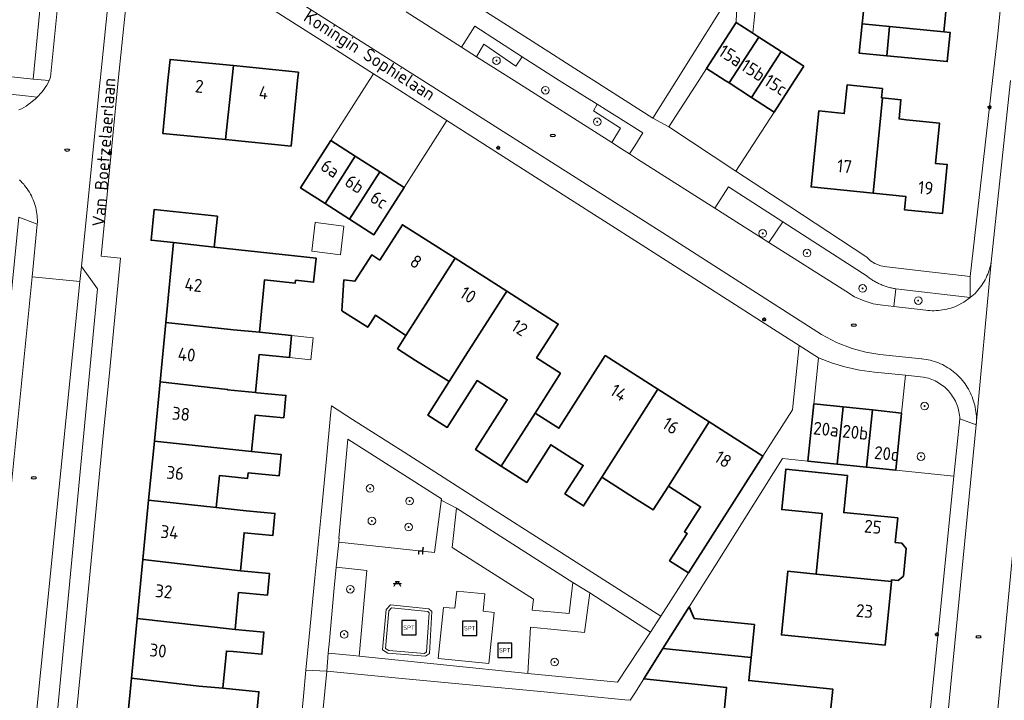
# Model space of a CAD drawing. Header units: metres. Extents: x 152610 to 160096, y 456114 to 462495.
# Tile 84 of 256: x 156337 to 156441, y 459185 to 459256. Entities that reach past the tile are written whole.
import ezdxf
from ezdxf.enums import TextEntityAlignment as Align

# ---------------------------------------------------------------- set-up
doc = ezdxf.new("R2010")
doc.units = ezdxf.units.M
doc.header["$LTSCALE"] = 0.5
doc.layers.get('0').update_dxf_attribs({"linetype": 'CONTINUOUS'})
for name, color, linetype, lineweight in [('B-PV-GR-BEPLANTING_CULTUUR_BODEMBEDEKKER-GV', 251, 'CONTINUOUS', 18), ('B-PV-GR-BEPLANTING_CULTUUR_BOSPLANTSOEN-GV', 251, 'CONTINUOUS', 18), ('B-PV-GR-BEPLANTING_CULTUUR_HEESTERS-GV', 251, 'CONTINUOUS', 18), ('B-PV-GR-BOOM-S', 251, 'CONTINUOUS', 25), ('B-PV-GR-HAAG-GV', 251, 'CONTINUOUS', 13), ('B-PV-IE-MEUBILAIR-S', 251, 'CONTINUOUS', 25), ('B-PV-IE-MEUBILAIR_WEGMEUBILAIR-S', 251, 'CONTINUOUS', 25), ('B-PV-IE-TERREINAFSCHEIDING_KUNSTMATIG_MUUR-GV', 251, 'CONTINUOUS', 18), ('B-PV-OG-BEBOUWING-GV', 6, 'CONTINUOUS', 35), ('B-PV-OG-BEBOUWING-T18', 1, 'CONTINUOUS', 18), ('B-PV-OG-BEBOUWING_OVERBOUWING-GV', 251, 'CONTINUOUS', 18), ('B-PV-OG-BEBOUWING_SCHUUR-GV', 251, 'CONTINUOUS', 18), ('B-PV-OG-TOPOGRAFIE-T18', 1, 'CONTINUOUS', 18), ('B-PV-VH-GESLOTENVERHARDING_ASFALT-GV', 251, 'CONTINUOUS', 18), ('B-PV-VH-ONVERHARD_ZAND-GV', 251, 'CONTINUOUS', 18), ('B-PV-VH-OPENVERHARDING_BETONSTRAATSTEEN-GV', 251, 'CONTINUOUS', 18), ('B-PV-VH-OPENVERHARDING_TEGEL-GV', 251, 'CONTINUOUS', 18)]:
    doc.layers.add(name, color=color, linetype=linetype, lineweight=lineweight)
doc.styles.add('NLCS-ISO', font='NLCS-ISO.ttf')
doc.styles.add('NLCS-ISO-M750-T18', font='NLCS-ISO.ttf', dxfattribs={"height": 1.35})

# ---------------------------------------------------------------- blocks, each defined once
blk = doc.blocks.new('SIE-MEUBILAIR_PAAL_LICHTMAST-SO')
for points in [[(-0.62, 0), (-1, 0)], [(-0.71, 0.71), (-0.44, 0.44)], [(0, 1), (0, 0.62)], [(0.44, 0.44), (0.71, 0.71)], [(1, 0), (0.62, 0)], [(-0.71, -0.71), (-0.44, -0.44)], [(0, -0.62), (0, -1)], [(0.44, -0.44), (0.71, -0.71)]]:
    blk.add_lwpolyline(points)
blk.add_circle((0, 0), 0.5)
blk = doc.blocks.new('SIE-MEUBILAIR_PUT_RIOOLPUT-SO')
blk.add_ellipse((0, 0), major_axis=(1.25, 0), ratio=0.54)
blk = doc.blocks.new('SIE-WEG_SPEELTOESTEL-SO')
at = {"flags": 128}
blk.add_lwpolyline([(-3.75, -3.75), (3.75, -3.75), (3.75, 3.75), (-3.75, 3.75)], close=True, dxfattribs=at)
at = {"style": 'NLCS-ISO'}
blk.add_text('SPT', height=2.25, dxfattribs=at).set_placement((0, 0), align=Align.MIDDLE_CENTER)
blk = doc.blocks.new('SIE-WEG_ZITBANK-SO')
at = {"color": 0, "linetype": 'ByBlock', "lineweight": 18}
blk.add_lwpolyline([(-0.91, -1.63), (-0.91, -0.2), (1.09, -0.2), (1.09, -1.63), (1.29, -1.63), (1.29, -0.21), (1.54, 1.78), (1.33, 1.78), (1.11, 0), (-1.11, 0), (-1.11, -1.63)], close=True, dxfattribs=at)
blk = doc.blocks.new('SIE-WEG_PICKNICKTAFEL-SO')
at = {"color": 0, "linetype": 'ByBlock', "lineweight": 18}
for points in [[(-0.89, -0.2), (-1.64, -1.4), (-1.88, -1.4), (-1.12, -0.2), (-2, -0.2), (-2, 0), (-1, 0), (-0.5, 0.8), (-1, 0.8), (-1, 1), (1, 1), (1, 0.8), (0.5, 0.8), (1, 0), (2, 0), (2, -0.2), (1.12, -0.2), (1.88, -1.4), (1.64, -1.4), (0.89, -0.2)], [(-0.76, 0), (0.76, 0), (0.26, 0.8), (-0.26, 0.8)]]:
    blk.add_lwpolyline(points, close=True, dxfattribs=at)
blk = doc.blocks.new('SGR-BOOM_GBKN-SO')
at = {"linetype": 'ByBlock', "lineweight": 18}
h = blk.add_hatch(color=0, dxfattribs=at)
h.dxf.hatch_style = 1
edge = h.paths.add_edge_path()
edge.add_arc((0, 0), 0.25, 0, 360)
at = {"color": 0, "linetype": 'ByBlock', "lineweight": 18}
for radius in [2, 0.25]:
    blk.add_circle((0, 0), radius, dxfattribs=at)
at = {"color": 0, "linetype": 'ByBlock', "lineweight": 18, "style": 'NLCS-ISO'}
blk.add_attdef('SOORT', (2.5, 0), '', height=1.5, dxfattribs=at)

msp = doc.modelspace()

# ---------------------------------------------------------------- linework, layer by layer
at = {"layer": 'B-PV-GR-BEPLANTING_CULTUUR_BODEMBEDEKKER-GV', "flags": 128}
for points in [[(156395.346, 459197.468), (156383.157, 459205.22), (156382.734, 459201.115), (156391.227, 459195.712), (156391.102, 459194.559), (156394.988, 459194.208)], [(156373.789, 459198.696), (156370.569, 459199.072), (156370.372, 459196.903), (156370.121, 459194.135), (156369.873, 459191.4), (156369.75, 459190.046), (156372.392, 459189.806), (156372.973, 459189.747)], [(156403.49, 459192.271), (156397.135, 459196.376), (156396.585, 459192.223), (156390.936, 459192.794), (156390.64, 459187.938), (156400.049, 459187.018)]]:
    msp.add_lwpolyline(points, close=True, dxfattribs=at)
at = {"layer": 'B-PV-GR-BEPLANTING_CULTUUR_BOSPLANTSOEN-GV', "flags": 128}
msp.add_lwpolyline([(156381.599, 459206.211), (156371.785, 459212.452), (156370.843, 459202.081), (156370.888, 459202.077), (156370.848, 459201.677), (156380.878, 459200.6)], close=True, dxfattribs=at)
at = {"layer": 'B-PV-GR-BEPLANTING_CULTUUR_HEESTERS-GV', "flags": 128}
for points in [[(156389.392, 459251.51), (156386.029, 459253.788), (156385.279, 459252.488), (156389.195, 459250), (156399.426, 459243.497), (156400.36, 459245.01), (156397.518, 459246.831), (156397.9, 459247.515), (156393.929, 459250), (156390.049, 459252.493)], [(156426.173, 459229.517), (156417.342, 459235.2), (156415.872, 459233.054), (156423.939, 459227.943), (156424.87, 459227.371), (156425.869, 459226.927), (156426.82, 459226.641), (156427.799, 459226.469), (156428.99, 459226.335), (156429.17, 459228.196), (156429.058, 459228.215), (156428.945, 459228.236), (156428.834, 459228.259), (156428.722, 459228.284), (156428.611, 459228.31), (156428.501, 459228.339), (156428.391, 459228.37), (156428.282, 459228.402), (156428.173, 459228.437), (156428.065, 459228.473), (156427.957, 459228.512), (156427.85, 459228.552), (156427.75, 459228.592), (156427.65, 459228.633), (156427.551, 459228.676), (156427.453, 459228.72), (156427.355, 459228.767), (156427.259, 459228.815), (156427.163, 459228.865), (156427.068, 459228.916), (156426.974, 459228.969), (156426.881, 459229.024), (156426.789, 459229.08), (156426.698, 459229.138), (156426.608, 459229.197), (156426.519, 459229.258), (156426.43, 459229.321), (156426.343, 459229.385), (156426.258, 459229.45)], [(156432.074, 459218.953), (156430.2, 459219.147), (156429.791, 459215.196), (156429.17, 459209.203), (156435.27, 459208.571), (156435.879, 459214.579), (156435.868, 459214.771), (156435.849, 459214.963), (156435.822, 459215.153), (156435.788, 459215.343), (156435.745, 459215.53), (156435.695, 459215.716), (156435.637, 459215.9), (156435.571, 459216.08), (156435.498, 459216.259), (156435.418, 459216.433), (156435.33, 459216.605), (156435.235, 459216.772), (156435.134, 459216.936), (156435.026, 459217.095), (156434.911, 459217.25), (156434.811, 459217.374), (156434.684, 459217.519), (156434.551, 459217.658), (156434.412, 459217.792), (156434.268, 459217.92), (156434.119, 459218.041), (156433.965, 459218.157), (156433.806, 459218.266), (156433.643, 459218.368), (156433.476, 459218.463), (156433.304, 459218.551), (156433.13, 459218.632), (156432.952, 459218.706), (156432.771, 459218.773), (156432.588, 459218.831), (156432.402, 459218.883), (156432.214, 459218.926)]]:
    msp.add_lwpolyline(points, close=True, dxfattribs=at)
msp.add_lwpolyline([(156337.35, 459246.925), (156337.603, 459247.049), (156337.851, 459247.184), (156338.093, 459247.329), (156338.328, 459247.484), (156338.557, 459247.649), (156338.779, 459247.823), (156339.036, 459248.044), (156339.265, 459248.264), (156338.657, 459248.33), (156329.717, 459249.297)], dxfattribs=at)
at = {"layer": 'B-PV-GR-HAAG-GV', "flags": 128}
for points in [[(156390.049, 459252.493), (156385.1, 459255.674), (156383.698, 459253.493), (156385.279, 459252.488), (156386.029, 459253.788), (156389.392, 459251.51)], [(156402.704, 459244.509), (156397.9, 459247.515), (156397.518, 459246.831), (156400.36, 459245.01), (156399.426, 459243.497), (156400.45, 459242.846), (156401.294, 459242.31), (156401.834, 459243.152)], [(156417.342, 459235.2), (156411.644, 459238.868), (156410.219, 459236.637), (156410.983, 459236.152), (156415.872, 459233.054)], [(156436.983, 459227.273), (156429.17, 459228.196), (156428.99, 459226.335), (156432.32, 459225.96), (156432.539, 459225.935), (156432.759, 459225.917), (156432.979, 459225.908), (156433.2, 459225.906), (156433.42, 459225.913), (156433.64, 459225.927), (156433.86, 459225.95), (156434.078, 459225.98), (156434.295, 459226.019), (156434.511, 459226.065), (156434.725, 459226.119), (156434.936, 459226.18), (156435.146, 459226.25), (156435.352, 459226.327), (156435.556, 459226.411), (156435.57, 459226.417), (156436.305, 459226.798)]]:
    msp.add_lwpolyline(points, close=True, dxfattribs=at)
at = {"layer": 'B-PV-IE-TERREINAFSCHEIDING_KUNSTMATIG_MUUR-GV', "flags": 128}
for points in [[(156380.286, 459194.694), (156376.25, 459195.103), (156375.796, 459194.63), (156375.436, 459190.405), (156375.987, 459190.062), (156379.913, 459189.732), (156380.336, 459190.032), (156380.601, 459194.429)], [(156376.086, 459194.499), (156376.363, 459194.788), (156380.164, 459194.405), (156380.293, 459194.297), (156380.045, 459190.193), (156379.829, 459190.04), (156376.084, 459190.355), (156375.751, 459190.563)]]:
    msp.add_lwpolyline(points, close=True, dxfattribs=at)
at = {"layer": 'B-PV-OG-BEBOUWING-GV', "flags": 128}
for points in [[(156433.093, 459263.927), (156425.265, 459264.686), (156424.658, 459258.433), (156425.884, 459258.314), (156425.683, 459256.239), (156425.655, 459255.945), (156428.526, 459255.661), (156434.2, 459255.1), (156434.229, 459255.396), (156434.474, 459257.927), (156433.74, 459257.998), (156434.105, 459261.765), (156432.895, 459261.883)], [(156414.204, 459254.957), (156412.471, 459256.078), (156409.358, 459251.266), (156411.316, 459250), (156411.714, 459249.742), (156414.828, 459254.553)], [(156428.526, 459255.661), (156425.655, 459255.945), (156425.357, 459252.874), (156428.223, 459252.596)], [(156434.2, 459255.1), (156428.526, 459255.661), (156428.223, 459252.596), (156434.574, 459251.98), (156434.87, 459255.035)], [(156417.185, 459253.028), (156414.828, 459254.553), (156411.714, 459249.742), (156414.071, 459248.217)], [(156419.544, 459251.502), (156417.185, 459253.028), (156414.071, 459248.217), (156416.431, 459246.69), (156418.572, 459250)], [(156359.805, 459251.557), (156353.171, 459252.215), (156352.951, 459250), (156352.403, 459244.47), (156358.984, 459243.818)], [(156366.616, 459250.882), (156359.805, 459251.557), (156358.984, 459243.818), (156365.848, 459243.137), (156366.529, 459250)], [(156427.793, 459249.16), (156424.082, 459249.531), (156423.784, 459246.546), (156421.107, 459246.813), (156420.313, 459238.861), (156426.804, 459238.213), (156427.786, 459248.176), (156427.696, 459248.185)], [(156427.786, 459248.176), (156426.804, 459238.213), (156430.223, 459237.871), (156430.083, 459236.469), (156434.062, 459236.071), (156434.571, 459241.206), (156433.332, 459241.33), (156433.753, 459245.55), (156430.27, 459245.898), (156429.52, 459245.973), (156429.721, 459247.983)], [(156372.571, 459242.083), (156370.007, 459243.72), (156366.841, 459238.763), (156369.406, 459237.125)], [(156375.135, 459240.445), (156372.571, 459242.083), (156369.406, 459237.125), (156371.97, 459235.488)], [(156377.698, 459238.809), (156375.135, 459240.445), (156371.97, 459235.488), (156374.532, 459233.852)], [(156358.134, 459235.808), (156351.527, 459236.508), (156351.185, 459233.286), (156353.54, 459233.036), (156357.791, 459232.571)], [(156383.039, 459231.388), (156377.515, 459234.911), (156375.14, 459231.207), (156374.298, 459231.747), (156372.528, 459228.986), (156371.391, 459229.121), (156371.165, 459225.898), (156373.871, 459224.172), (156374.678, 459225.437), (156377.884, 459223.304)], [(156357.791, 459232.571), (156353.54, 459233.036), (156352.73, 459224.661), (156359.812, 459223.918), (156362.55, 459223.648), (156363.082, 459229.145), (156366.287, 459228.792), (156366.32, 459229.095), (156368.207, 459228.887), (156368.485, 459231.401)], [(156383.039, 459231.388), (156377.884, 459223.304), (156377, 459221.918), (156378.894, 459220.709), (156382.388, 459218.48), (156384.093, 459221.154), (156388.428, 459227.951)], [(156388.428, 459227.951), (156384.093, 459221.154), (156382.388, 459218.48), (156380.159, 459214.987), (156382.203, 459213.684), (156385.335, 459218.594), (156388.492, 459216.581), (156385.164, 459211.362), (156387.862, 459209.641), (156391.403, 459215.193), (156394.063, 459219.363), (156391.559, 459220.96), (156393.823, 459224.51)], [(156352.128, 459218.444), (156359.206, 459217.663), (156359.201, 459217.608), (156362.106, 459217.34), (156362.491, 459221.321), (156365.674, 459221.02), (156365.887, 459223.319), (156362.55, 459223.648), (156359.812, 459223.918), (156352.73, 459224.661)], [(156404.271, 459217.683), (156398.757, 459221.2), (156393.907, 459213.596), (156391.403, 459215.193), (156387.862, 459209.641), (156390.534, 459207.937), (156393.049, 459211.88), (156396.439, 459209.718), (156394.529, 459206.723), (156396.485, 459205.476), (156398.395, 459208.471)], [(156361.719, 459211.161), (156362.071, 459214.974), (156365.087, 459214.695), (156365.305, 459217.044), (156362.288, 459217.323), (156362.106, 459217.34), (156359.201, 459217.608), (156359.206, 459217.663), (156352.128, 459218.444), (156351.529, 459212.249)], [(156409.637, 459214.261), (156404.271, 459217.683), (156398.395, 459208.471), (156401.81, 459206.293), (156403.773, 459205.07), (156405.358, 459207.551)], [(156423.665, 459215.831), (156420.596, 459216.149), (156419.975, 459210.156), (156423.043, 459209.838)], [(156426.728, 459215.513), (156423.665, 459215.831), (156423.043, 459209.838), (156426.106, 459209.521)], [(156429.791, 459215.196), (156426.728, 459215.513), (156426.106, 459209.521), (156429.17, 459209.203)], [(156415.257, 459210.676), (156409.637, 459214.261), (156405.358, 459207.551), (156408.742, 459205.393), (156407.058, 459202.753), (156407.318, 459202.587), (156405.485, 459199.713), (156407.461, 459198.452)], [(156351.529, 459212.249), (156350.931, 459206.077), (156358.013, 459205.311), (156358.336, 459208.645), (156361.3, 459208.359), (156361.354, 459208.921), (156364.589, 459208.608), (156364.807, 459210.862), (156361.719, 459211.161)], [(156424.113, 459208.672), (156417.655, 459209.313), (156417.236, 459205.091), (156421.469, 459204.671), (156420.841, 459198.337), (156428.722, 459197.555), (156428.74, 459197.741), (156429.437, 459197.672), (156429.994, 459198.129), (156430.279, 459201.004), (156429.823, 459201.561), (156429.126, 459201.631), (156429.383, 459204.217), (156423.726, 459204.778)], [(156358.013, 459205.311), (156350.931, 459206.077), (156350.329, 459199.855), (156360.566, 459198.683), (156360.933, 459202.659), (156363.947, 459202.381), (156364.161, 459204.694), (156361.147, 459204.972)], [(156360.566, 459198.683), (156350.329, 459199.855), (156349.732, 459193.683), (156359.998, 459192.542), (156360.355, 459196.403), (156363.369, 459196.125), (156363.58, 459198.405)], [(156420.841, 459198.337), (156417.855, 459198.633), (156417.195, 459191.973), (156428.061, 459190.895), (156428.722, 459197.555)], [(156408.056, 459193.694), (156407.544, 459194.923), (156404.794, 459190.561), (156414.023, 459189.62), (156414.373, 459193.049)], [(156359.998, 459192.542), (156349.732, 459193.683), (156349.13, 459187.458), (156356.205, 459186.622), (156358.693, 459186.381), (156359.071, 459190.283), (156359.778, 459190.218), (156362.798, 459189.939), (156363.012, 459192.264)], [(156414.023, 459189.62), (156404.794, 459190.561), (156402.778, 459187.364), (156411.457, 459186.478), (156410.874, 459180.764), (156421.897, 459179.638), (156422.577, 459186.294), (156413.775, 459187.192)], [(156356.205, 459186.622), (156349.13, 459187.458), (156348.541, 459181.376), (156355.599, 459180.693), (156358.685, 459180.395), (156359.021, 459183.869), (156359.182, 459183.853), (156359.209, 459184.132), (156362.261, 459183.837), (156362.472, 459186.016), (156358.693, 459186.381)]]:
    msp.add_lwpolyline(points, close=True, dxfattribs=at)
at = {"layer": 'B-PV-OG-BEBOUWING_OVERBOUWING-GV', "flags": 128}
msp.add_lwpolyline([(156368.166, 459223.059), (156365.887, 459223.319), (156365.674, 459221.02), (156367.904, 459220.755)], close=True, dxfattribs=at)
at = {"layer": 'B-PV-OG-BEBOUWING_SCHUUR-GV', "flags": 128}
msp.add_lwpolyline([(156368.449, 459235.13), (156368.381, 459235.136), (156368.013, 459232.13), (156371.023, 459231.762), (156371.391, 459234.77)], close=True, dxfattribs=at)
at = {"layer": 'B-PV-VH-GESLOTENVERHARDING_ASFALT-GV', "flags": 128}
msp.add_lwpolyline([(156441.208, 459250), (156439.175, 459230.989), (156437.606, 459213.969), (156433.4, 459171.115), (156438.569, 459170.636), (156442.482, 459211.682)], dxfattribs=at)
msp.add_lwpolyline([(156386.123, 459196.266), (156383.194, 459196.549), (156383.006, 459194.761), (156381.804, 459194.848), (156381.245, 459189.514), (156386.56, 459188.96), (156387.108, 459194.322), (156385.956, 459194.472)], close=True, dxfattribs=at)
at = {"layer": 'B-PV-VH-ONVERHARD_ZAND-GV', "flags": 128}
for points in [[(156390.049, 459252.493), (156385.1, 459255.674), (156383.698, 459253.493), (156385.279, 459252.488), (156386.029, 459253.788), (156389.392, 459251.51)], [(156402.704, 459244.509), (156397.9, 459247.515), (156397.518, 459246.831), (156400.36, 459245.01), (156399.426, 459243.497), (156400.45, 459242.846), (156401.294, 459242.31), (156401.834, 459243.152)], [(156417.342, 459235.2), (156411.644, 459238.868), (156410.219, 459236.637), (156410.983, 459236.152), (156415.872, 459233.054)], [(156436.983, 459227.273), (156429.17, 459228.196), (156428.99, 459226.335), (156432.32, 459225.96), (156432.539, 459225.935), (156432.759, 459225.917), (156432.979, 459225.908), (156433.2, 459225.906), (156433.42, 459225.913), (156433.64, 459225.927), (156433.86, 459225.95), (156434.078, 459225.98), (156434.295, 459226.019), (156434.511, 459226.065), (156434.725, 459226.119), (156434.936, 459226.18), (156435.146, 459226.25), (156435.352, 459226.327), (156435.556, 459226.411), (156435.57, 459226.417), (156436.305, 459226.798)], [(156380.164, 459194.405), (156376.363, 459194.788), (156376.086, 459194.499), (156375.751, 459190.563), (156376.084, 459190.355), (156379.829, 459190.04), (156380.045, 459190.193), (156380.293, 459194.297)]]:
    msp.add_lwpolyline(points, close=True, dxfattribs=at)
at = {"layer": 'B-PV-VH-OPENVERHARDING_BETONSTRAATSTEEN-GV', "flags": 128}
for points in [[(156343.355, 459277.256), (156340.655, 459250.367), (156340.529, 459250.012), (156340.395, 459249.759), (156340.253, 459249.516), (156340.101, 459249.278), (156339.939, 459249.048), (156339.768, 459248.824), (156339.587, 459248.607), (156339.397, 459248.399), (156339.265, 459248.264), (156339.036, 459248.044), (156338.779, 459247.823), (156338.557, 459247.649), (156338.328, 459247.484), (156338.093, 459247.329), (156337.851, 459247.184), (156337.603, 459247.049), (156337.35, 459246.925)], [(156361.883, 459261.282), (156379.659, 459250), (156405.18, 459233.802), (156421.401, 459223.422), (156422.956, 459222.588), (156424.601, 459221.948), (156426.033, 459221.569), (156427.496, 459221.338), (156431.864, 459220.88), (156431.898, 459220.877), (156432.121, 459220.85), (156432.344, 459220.815), (156432.566, 459220.773), (156432.786, 459220.722), (156433.003, 459220.664), (156433.219, 459220.598), (156433.432, 459220.525), (156433.643, 459220.444), (156433.85, 459220.356), (156434.054, 459220.26), (156434.255, 459220.157), (156434.452, 459220.047), (156434.645, 459219.931), (156434.834, 459219.807), (156435.018, 459219.677), (156435.197, 459219.54), (156435.372, 459219.397), (156435.541, 459219.248), (156435.705, 459219.093), (156435.863, 459218.933), (156436.015, 459218.766), (156436.162, 459218.595), (156436.302, 459218.418), (156436.436, 459218.237), (156436.542, 459218.083), (156436.664, 459217.891), (156436.78, 459217.695), (156436.889, 459217.495), (156436.991, 459217.291), (156437.086, 459217.084), (156437.174, 459216.873), (156437.253, 459216.66), (156437.326, 459216.444), (156437.391, 459216.226), (156437.448, 459216.005), (156437.497, 459215.783), (156437.538, 459215.558), (156437.572, 459215.333), (156437.598, 459215.107), (156437.615, 459214.88), (156437.625, 459214.652), (156437.627, 459214.424), (156437.62, 459214.196), (156437.606, 459213.969), (156439.175, 459230.989), (156439.14, 459230.808), (156439.091, 459230.591), (156439.034, 459230.376), (156438.969, 459230.164), (156438.896, 459229.953), (156438.816, 459229.746), (156438.729, 459229.542), (156438.634, 459229.341), (156438.532, 459229.143), (156438.424, 459228.949), (156438.308, 459228.76), (156438.185, 459228.574), (156438.056, 459228.394), (156437.921, 459228.217), (156437.779, 459228.046), (156437.631, 459227.88), (156437.477, 459227.72), (156437.318, 459227.565), (156437.153, 459227.416), (156436.983, 459227.273), (156436.305, 459226.798), (156435.57, 459226.417), (156435.556, 459226.411), (156435.352, 459226.327), (156435.146, 459226.25), (156434.936, 459226.18), (156434.725, 459226.119), (156434.511, 459226.065), (156434.295, 459226.019), (156434.078, 459225.98), (156433.86, 459225.95), (156433.64, 459225.927), (156433.42, 459225.913), (156433.2, 459225.906), (156432.979, 459225.908), (156432.759, 459225.917), (156432.539, 459225.935), (156432.32, 459225.96), (156428.99, 459226.335), (156427.799, 459226.469), (156426.82, 459226.641), (156425.869, 459226.927), (156424.87, 459227.371), (156423.939, 459227.943), (156415.872, 459233.054), (156410.983, 459236.152), (156410.219, 459236.637), (156402.138, 459241.774), (156401.294, 459242.31), (156400.45, 459242.846), (156399.426, 459243.497), (156389.195, 459250), (156385.279, 459252.488), (156383.698, 459253.493), (156377.885, 459257.188)], [(156337.393, 459239.603), (156337.55, 459239.453), (156337.701, 459239.297), (156337.847, 459239.135), (156337.948, 459239.014), (156338.082, 459238.843), (156338.21, 459238.667), (156338.331, 459238.486), (156338.446, 459238.302), (156338.554, 459238.112), (156338.655, 459237.919), (156338.748, 459237.723), (156338.834, 459237.523), (156338.913, 459237.32), (156338.985, 459237.115), (156339.049, 459236.907), (156339.105, 459236.696), (156339.153, 459236.484), (156339.194, 459236.27), (156339.226, 459236.055), (156339.251, 459235.839), (156339.268, 459235.622), (156339.277, 459235.404), (156339.277, 459235.187), (156339.27, 459234.969), (156338.718, 459229.464), (156343.733, 459228.966), (156343.893, 459230.548), (156345.82, 459249.758), (156345.845, 459250), (156346.628, 459257.52)]]:
    msp.add_lwpolyline(points, dxfattribs=at)
for points in [[(156375.593, 459250), (156374.474, 459250.713), (156374.019, 459250), (156370.007, 459243.72), (156372.571, 459242.083), (156375.135, 459240.445), (156377.698, 459238.809), (156382.167, 459245.806)], [(156411.316, 459250), (156409.358, 459251.266), (156408.539, 459250), (156405.393, 459245.137), (156412.435, 459240.514), (156416.431, 459246.69), (156414.071, 459248.217), (156411.714, 459249.742)], [(156345.57, 459228.211), (156343.893, 459230.548), (156343.733, 459228.966), (156338.931, 459181.422), (156341.317, 459183.25)], [(156343.733, 459228.966), (156338.718, 459229.464), (156332.697, 459169.447), (156332.118, 459163.673), (156337.142, 459163.165), (156337.713, 459168.994), (156338.931, 459181.422)], [(156422.449, 459220.443), (156421.096, 459220.977), (156420.596, 459216.149), (156423.665, 459215.831), (156426.728, 459215.513), (156429.791, 459215.196), (156430.2, 459219.147), (156426.941, 459219.485), (156425.379, 459219.684), (156423.84, 459220.018)], [(156444.514, 459209.65), (156442.482, 459211.682), (156438.569, 459170.636), (156438.128, 459166.01), (156440.312, 459167.636)]]:
    msp.add_lwpolyline(points, close=True, dxfattribs=at)
at = {"layer": 'B-PV-VH-OPENVERHARDING_TEGEL-GV', "flags": 128}
for points in [[(156340.325, 459265.689), (156338.839, 459250.141), (156340.529, 459250.012), (156340.655, 459250.367), (156343.355, 459277.256)], [(156360.651, 459259.531), (156368.873, 459254.286), (156374.474, 459250.713), (156375.593, 459250), (156382.167, 459245.806), (156389.324, 459241.241), (156394.713, 459237.804), (156402.61, 459232.767), (156410.629, 459227.653), (156415.995, 459224.23), (156419.055, 459222.279), (156421.096, 459220.977), (156422.449, 459220.443), (156423.84, 459220.018), (156425.379, 459219.684), (156426.941, 459219.485), (156430.2, 459219.147), (156432.074, 459218.953), (156432.214, 459218.926), (156432.402, 459218.883), (156432.588, 459218.831), (156432.771, 459218.773), (156432.952, 459218.706), (156433.13, 459218.632), (156433.304, 459218.551), (156433.476, 459218.463), (156433.643, 459218.368), (156433.806, 459218.266), (156433.965, 459218.157), (156434.119, 459218.041), (156434.268, 459217.92), (156434.412, 459217.792), (156434.551, 459217.658), (156434.684, 459217.519), (156434.811, 459217.374), (156434.911, 459217.25), (156435.026, 459217.095), (156435.134, 459216.936), (156435.235, 459216.772), (156435.33, 459216.605), (156435.418, 459216.433), (156435.498, 459216.259), (156435.571, 459216.08), (156435.637, 459215.9), (156435.695, 459215.716), (156435.745, 459215.53), (156435.788, 459215.343), (156435.822, 459215.153), (156435.849, 459214.963), (156435.868, 459214.771), (156435.879, 459214.579), (156437.606, 459213.969), (156437.62, 459214.196), (156437.627, 459214.424), (156437.625, 459214.652), (156437.615, 459214.88), (156437.598, 459215.107), (156437.572, 459215.333), (156437.538, 459215.558), (156437.497, 459215.783), (156437.448, 459216.005), (156437.391, 459216.226), (156437.326, 459216.444), (156437.253, 459216.66), (156437.174, 459216.873), (156437.086, 459217.084), (156436.991, 459217.291), (156436.889, 459217.495), (156436.78, 459217.695), (156436.664, 459217.891), (156436.542, 459218.083), (156436.436, 459218.237), (156436.302, 459218.418), (156436.162, 459218.595), (156436.015, 459218.766), (156435.863, 459218.933), (156435.705, 459219.093), (156435.541, 459219.248), (156435.372, 459219.397), (156435.197, 459219.54), (156435.018, 459219.677), (156434.834, 459219.807), (156434.645, 459219.931), (156434.452, 459220.047), (156434.255, 459220.157), (156434.054, 459220.26), (156433.85, 459220.356), (156433.643, 459220.444), (156433.432, 459220.525), (156433.219, 459220.598), (156433.003, 459220.664), (156432.786, 459220.722), (156432.566, 459220.773), (156432.344, 459220.815), (156432.121, 459220.85), (156431.898, 459220.877), (156431.864, 459220.88), (156427.496, 459221.338), (156426.033, 459221.569), (156424.601, 459221.948), (156422.956, 459222.588), (156421.401, 459223.422), (156405.18, 459233.802), (156379.659, 459250), (156361.883, 459261.282)], [(156306.994, 459259.395), (156312.32, 459256.169), (156313.662, 459258.385), (156324.009, 459252.119), (156324.882, 459251.59), (156325.845, 459251.007), (156327.509, 459250), (156328.295, 459249.602), (156328.995, 459249.399), (156329.717, 459249.297), (156338.657, 459248.33), (156339.265, 459248.264), (156339.397, 459248.399), (156339.587, 459248.607), (156339.768, 459248.824), (156339.939, 459249.048), (156340.101, 459249.278), (156340.253, 459249.516), (156340.395, 459249.759), (156340.529, 459250.012), (156338.839, 459250.141), (156328.87, 459251.235), (156327.67, 459251.972), (156314.807, 459259.876)], [(156377.885, 459257.188), (156383.698, 459253.493), (156385.1, 459255.674), (156390.049, 459252.493), (156393.929, 459250), (156397.9, 459247.515), (156402.704, 459244.509), (156401.834, 459243.152), (156401.294, 459242.31), (156402.138, 459241.774), (156410.219, 459236.637), (156411.644, 459238.868), (156417.342, 459235.2), (156426.173, 459229.517), (156426.258, 459229.45), (156426.343, 459229.385), (156426.43, 459229.321), (156426.519, 459229.258), (156426.608, 459229.197), (156426.698, 459229.138), (156426.789, 459229.08), (156426.881, 459229.024), (156426.974, 459228.969), (156427.068, 459228.916), (156427.163, 459228.865), (156427.259, 459228.815), (156427.355, 459228.767), (156427.453, 459228.72), (156427.551, 459228.676), (156427.65, 459228.633), (156427.75, 459228.592), (156427.85, 459228.552), (156427.957, 459228.512), (156428.065, 459228.473), (156428.173, 459228.437), (156428.282, 459228.402), (156428.391, 459228.37), (156428.501, 459228.339), (156428.611, 459228.31), (156428.722, 459228.284), (156428.834, 459228.259), (156428.945, 459228.236), (156429.058, 459228.215), (156429.17, 459228.196), (156436.983, 459227.273), (156436.975, 459229.491), (156432.1, 459230.045), (156428.255, 459230.482), (156427.6, 459230.589), (156426.985, 459230.838), (156426.534, 459231.137), (156426.144, 459231.511), (156417.981, 459236.871), (156412.435, 459240.514), (156405.393, 459245.137), (156403.731, 459246.045), (156397.544, 459250), (156396.437, 459250.707), (156391.107, 459254.113), (156383.357, 459259.065)], [(156346.628, 459257.52), (156345.845, 459250), (156345.82, 459249.758), (156343.893, 459230.548), (156345.57, 459228.211), (156341.317, 459183.25)], [(156343.003, 459179.948), (156343.791, 459188.088), (156344.39, 459194.277), (156344.988, 459200.466), (156345.587, 459206.655), (156346.186, 459212.844), (156346.785, 459219.033), (156347.384, 459225.222), (156347.983, 459231.41), (156345.971, 459231.605), (156346.181, 459233.77), (156346.493, 459236.995), (156347.749, 459250), (156348.506, 459257.407)], [(156440.102, 459257.34), (156439.859, 459254.849), (156439.308, 459250), (156436.975, 459229.491), (156436.983, 459227.273), (156437.153, 459227.416), (156437.318, 459227.565), (156437.477, 459227.72), (156437.631, 459227.88), (156437.779, 459228.046), (156437.921, 459228.217), (156438.056, 459228.394), (156438.185, 459228.574), (156438.308, 459228.76), (156438.424, 459228.949), (156438.532, 459229.143), (156438.634, 459229.341), (156438.729, 459229.542), (156438.816, 459229.746), (156438.896, 459229.953), (156438.969, 459230.164), (156439.034, 459230.376), (156439.091, 459230.591), (156439.14, 459230.808), (156439.175, 459230.989), (156441.208, 459250)], [(156337.34, 459235.681), (156339.27, 459234.969), (156339.277, 459235.187), (156339.277, 459235.404), (156339.268, 459235.622), (156339.251, 459235.839), (156339.226, 459236.055), (156339.194, 459236.27), (156339.153, 459236.484), (156339.105, 459236.696), (156339.049, 459236.907), (156338.985, 459237.115), (156338.913, 459237.32), (156338.834, 459237.523), (156338.748, 459237.723), (156338.655, 459237.919), (156338.554, 459238.112), (156338.446, 459238.302), (156338.331, 459238.486), (156338.21, 459238.667), (156338.082, 459238.843), (156337.948, 459239.014), (156337.847, 459239.135), (156337.701, 459239.297), (156337.55, 459239.453), (156337.393, 459239.603)]]:
    msp.add_lwpolyline(points, dxfattribs=at)
for points in [[(156416.155, 459274.727), (156414.291, 459275.845), (156412.609, 459260.215), (156412.471, 459256.078), (156414.204, 459254.957), (156414.998, 459263.002), (156415.26, 459265.656), (156415.555, 459268.647), (156415.876, 459271.902)], [(156412.471, 459256.078), (156412.609, 459260.215), (156406.209, 459250), (156403.731, 459246.045), (156405.393, 459245.137), (156408.539, 459250), (156409.358, 459251.266)], [(156339.27, 459234.969), (156337.34, 459235.681), (156336.674, 459228.97), (156335.613, 459218.269), (156334.698, 459209.047), (156333.779, 459199.777), (156332.692, 459188.813), (156331.202, 459173.798), (156330.797, 459169.717), (156332.697, 459169.447), (156338.718, 459229.464)], [(156403.49, 459192.271), (156400.049, 459187.018), (156390.64, 459187.938), (156372.973, 459189.747), (156372.392, 459189.806), (156369.75, 459190.046), (156369.578, 459188.168), (156377.842, 459187.38), (156384.152, 459186.778), (156392.351, 459185.995), (156400.793, 459185.19), (156401.373, 459185.135), (156401.84, 459185.876), (156402.778, 459187.364), (156404.794, 459190.561), (156407.544, 459194.923), (156410.353, 459199.378), (156417.321, 459210.431), (156419.975, 459210.156), (156420.596, 459216.149), (156421.096, 459220.977), (156419.055, 459222.279), (156418.356, 459215.536), (156415.257, 459210.676), (156407.461, 459198.452), (156404.579, 459193.932)], [(156369.75, 459190.046), (156369.873, 459191.4), (156370.121, 459194.135), (156370.372, 459196.903), (156370.569, 459199.072), (156370.596, 459199.375), (156370.618, 459199.373), (156370.848, 459201.677), (156370.888, 459202.077), (156370.843, 459202.081), (156371.785, 459212.452), (156381.599, 459206.211), (156381.583, 459206.059), (156383.157, 459205.22), (156395.346, 459197.468), (156397.135, 459196.376), (156403.49, 459192.271), (156404.579, 459193.932), (156398.989, 459197.497), (156393.592, 459200.94), (156385.574, 459206.054), (156377.675, 459211.092), (156372.287, 459214.529), (156370.083, 459215.935), (156369.991, 459214.986), (156369.548, 459210.404), (156368.952, 459204.231), (156368.344, 459197.944), (156367.75, 459191.806), (156367.409, 459188.271), (156369.578, 459188.168)], [(156431.49, 459171.311), (156433.4, 459171.115), (156437.606, 459213.969), (156435.879, 459214.579), (156435.27, 459208.571), (156434.098, 459197.021), (156433.149, 459187.669), (156432.228, 459178.583)], [(156381.583, 459206.059), (156381.599, 459206.211), (156380.878, 459200.6), (156370.848, 459201.677), (156370.618, 459199.373), (156370.596, 459199.375), (156370.569, 459199.072), (156373.789, 459198.696), (156372.973, 459189.747), (156390.64, 459187.938), (156390.936, 459192.794), (156396.585, 459192.223), (156397.135, 459196.376), (156395.346, 459197.468), (156394.988, 459194.208), (156391.102, 459194.559), (156391.227, 459195.712), (156382.734, 459201.115), (156383.157, 459205.22)], [(156383.006, 459194.761), (156383.194, 459196.549), (156386.123, 459196.266), (156385.956, 459194.472), (156387.108, 459194.322), (156386.56, 459188.96), (156381.245, 459189.514), (156381.804, 459194.848)], [(156376.25, 459195.103), (156380.286, 459194.694), (156380.601, 459194.429), (156380.336, 459190.032), (156379.913, 459189.732), (156375.987, 459190.062), (156375.436, 459190.405), (156375.796, 459194.63)], [(156369.578, 459188.168), (156367.409, 459188.271), (156367.147, 459185.564), (156366.373, 459177.558), (156366.337, 459177.208), (156365.73, 459171.249), (156364.977, 459164.225), (156367.159, 459162.832), (156367.339, 459164.713), (156367.798, 459169.518), (156369.002, 459182.136)]]:
    msp.add_lwpolyline(points, close=True, dxfattribs=at)

# ---------------------------------------------------------------- block references
at = {"layer": 'B-PV-GR-BOOM-S', "xscale": 0.2, "yscale": 0.2, "zscale": 0.2}
for p in [(156387.362, 459252.083), (156392.482, 459248.985), (156397.911, 459245.679), (156415.24, 459234), (156419.882, 459231.936), (156425.703, 459228.232), (156431.524, 459226.962), (156432.193, 459215.918), (156431.816, 459210.643), (156374.123, 459207.304), (156378.264, 459205.974), (156374.308, 459203.905), (156378.153, 459203.258), (156372.04, 459196.752), (156371.409, 459192.018), (156393.448, 459189.12)]:
    msp.add_blockref('SGR-BOOM_GBKN-SO', p, dxfattribs=at)
at = {"layer": 'B-PV-IE-MEUBILAIR-S', "xscale": 0.2, "yscale": 0.2, "zscale": 0.2}
for name, p in [('SIE-MEUBILAIR_PAAL_LICHTMAST-SO', (156438.986, 459247.208)), ('SIE-MEUBILAIR_PUT_RIOOLPUT-SO', (156393.276, 459244.246)), ('SIE-MEUBILAIR_PUT_RIOOLPUT-SO', (156342.388, 459242.721)), ('SIE-MEUBILAIR_PAAL_LICHTMAST-SO', (156346.888, 459242.422)), ('SIE-MEUBILAIR_PAAL_LICHTMAST-SO', (156387.538, 459242.964)), ('SIE-MEUBILAIR_PAAL_LICHTMAST-SO', (156415.394, 459224.994)), ('SIE-MEUBILAIR_PUT_RIOOLPUT-SO', (156424.799, 459224.396)), ('SIE-MEUBILAIR_PUT_RIOOLPUT-SO', (156338.923, 459208.41)), ('SIE-MEUBILAIR_PAAL_LICHTMAST-SO', (156433.481, 459192.022)), ('SIE-MEUBILAIR_PUT_RIOOLPUT-SO', (156437.834, 459191.776))]:
    msp.add_blockref(name, p, dxfattribs=at)
at = {"layer": 'B-PV-IE-MEUBILAIR_WEGMEUBILAIR-S', "xscale": 0.2, "yscale": 0.2, "zscale": 0.2}
for name, p in [('SIE-WEG_ZITBANK-SO', (156379.398, 459200.761)), ('SIE-WEG_PICKNICKTAFEL-SO', (156376.977, 459197.366)), ('SIE-WEG_SPEELTOESTEL-SO', (156378.194, 459192.727)), ('SIE-WEG_SPEELTOESTEL-SO', (156384.563, 459192.673)), ('SIE-WEG_SPEELTOESTEL-SO', (156388.235, 459190.363))]:
    msp.add_blockref(name, p, dxfattribs=at)

# ---------------------------------------------------------------- texts
at = {"layer": 'B-PV-OG-BEBOUWING-T18', "style": 'NLCS-ISO-M750-T18'}
for s, rotation, p in [('15a', 327.1, (156411.894, 459252.603)), ('15b', 327.1, (156414.251, 459251.078)), ('15c', 327.1, (156416.609, 459249.552)), ('2', 354.3, (156356.241, 459249.398)), ('4', 354.3, (156362.964, 459248.732)), ('6a', 327.5, (156369.944, 459240.794)), ('17', 354.3, (156423.807, 459241.025)), ('6b', 327.5, (156372.507, 459239.157)), ('19', 354.3, (156432.321, 459238.758)), ('6c', 327.5, (156375.071, 459237.52)), ('8', 327.5, (156378.933, 459231.042)), ('42', 354.5, (156355.623, 459228.608)), ('10', 327.5, (156384.389, 459227.562)), ('12', 327.5, (156389.781, 459224.123)), ('40', 354.4, (156354.917, 459221.312)), ('14', 327.5, (156400.17, 459217.334)), ('38', 354.5, (156354.317, 459215.106)), ('16', 327.5, (156405.61, 459213.864)), ('20a', 354.1, (156421.873, 459213.503)), ('20b', 354.1, (156424.938, 459213.185)), ('20c', 354.1, (156428.177, 459210.949)), ('18', 327.5, (156411.103, 459210.361)), ('36', 354.4, (156353.718, 459208.922)), ('34', 354.5, (156353.118, 459202.725)), ('25', 354.3, (156426.779, 459203.29)), ('32', 354.5, (156352.519, 459196.528)), ('23', 354.3, (156425.904, 459194.472)), ('30', 354.5, (156351.919, 459190.33))]:
    msp.add_text(s, height=1.35, rotation=rotation, dxfattribs=at).set_placement(p, align=Align.MIDDLE)
at = {"layer": 'B-PV-OG-TOPOGRAFIE-T18', "style": 'NLCS-ISO-M750-T18'}
for s, rotation, p in [('Koningin Sophielaan', 327.5, (156373.965, 459252.47)), ('Van Boetzelaerlaan', 85.8, (156346.244, 459242.487))]:
    msp.add_text(s, height=1.35, rotation=rotation, dxfattribs=at).set_placement(p, align=Align.MIDDLE)

doc.saveas('drawing.dxf')
